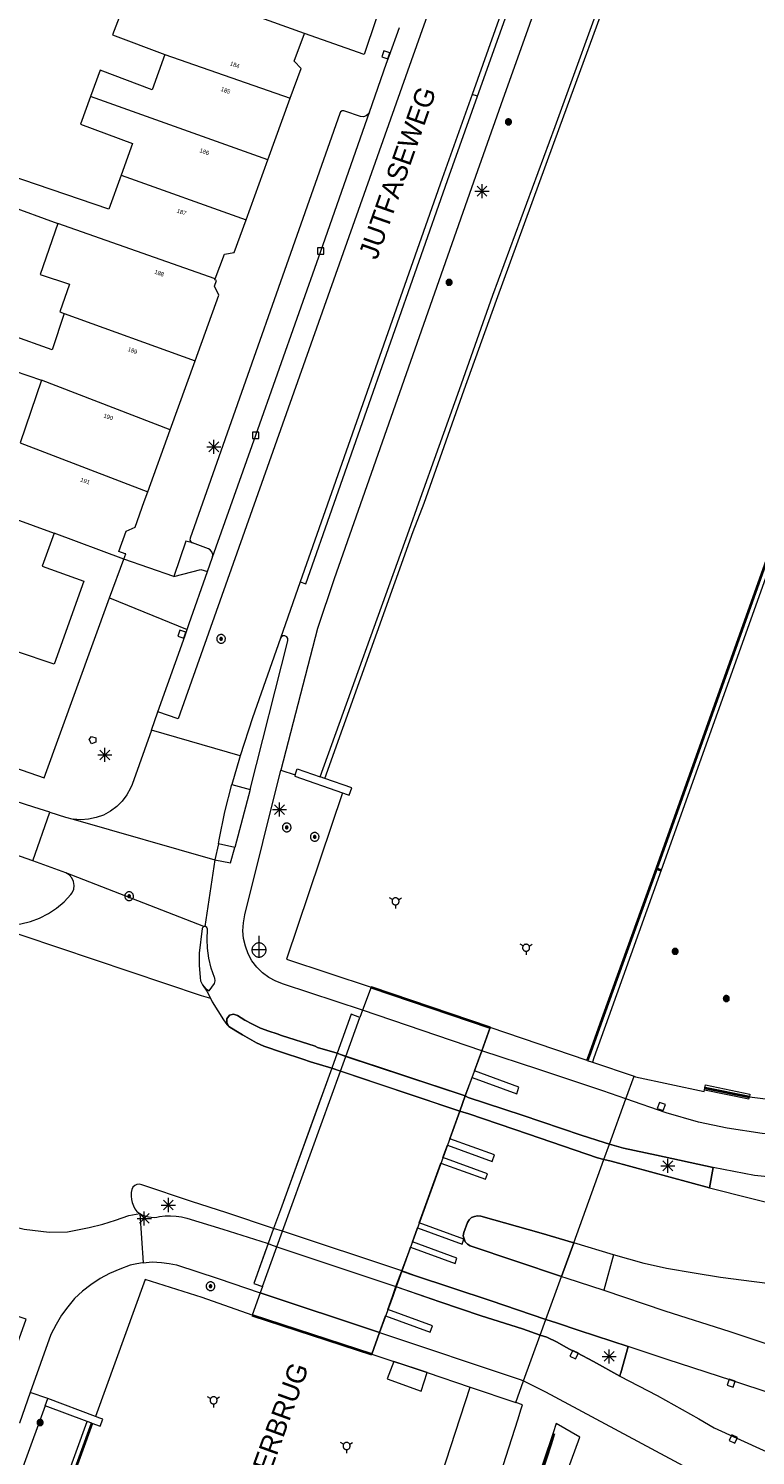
# Model space of a CAD drawing. Header units: metres. Extents: x 135779 to 137489, y 452643 to 455118.
# Tile 99 of 256: x 136350 to 136401, y 453193 to 453294. Entities that reach past the tile are written whole.
import ezdxf
from ezdxf.enums import TextEntityAlignment as Align

# ---------------------------------------------------------------- set-up
doc = ezdxf.new("R2010")
doc.units = ezdxf.units.M
doc.linetypes.add('DGN_Style_3', pattern=[78.572352, 56.123108, -22.449243])
doc.linetypes.add('DGN_Style_4', pattern=[89.853097, 44.898487, -22.449243, 0.056123, -22.449243])
for name, color, linetype, lineweight in [('KTop_BTD_Groenvoorziening', 62, 'Continuous', 13), ('KTop_NAR_Huisnummer (t)', 7, 'Continuous', 13), ('KTop_OBD_Brug_dek', 11, 'Continuous', 13), ('KTop_OBD_Brug_landhoofd', 11, 'Continuous', 13), ('KTop_ORL_Kunstwerk (t)', 7, 'Continuous', 13), ('KTop_ORL_Weg_Straatnaam (t)', 7, 'Continuous', 13), ('KTop_OTD_Gesloten verharding', 15, 'Continuous', 13), ('KTop_OTD_Open verharding', 15, 'Continuous', 13), ('KTop_OWG_Verkeerseiland_gesloten verharding', 2, 'Continuous', 13), ('KTop_OWG_Verkeerseiland_open verharding', 2, 'Continuous', 13), ('KTop_PAL_Lichtmast', 40, 'Continuous', 13), ('KTop_PAL_Portaal', 222, 'Continuous', 13), ('KTop_PND_Grondvlaksituatie van BAG-pand [tachy]', 1, 'Continuous', 13), ('KTop_PND_Pandscheiding', 40, 'Continuous', 13), ('KTop_PUT_Brandkraan of -put', 1, 'Continuous', 13), ('KTop_PUT_Inspectie- of rioolput', 15, 'Continuous', 13), ('KTop_PUT_Kolk', 15, 'Continuous', 13), ('KTop_SHD_Damwand (l)', 1, 'Continuous', 40), ('KTop_SHD_Hek (l)', 15, 'DGN_Style_4', 40), ('KTop_SHD_Kademuur', 16, 'Continuous', 13), ('KTop_SHD_Muur', 15, 'Continuous', 13), ('KTop_VGO_Boom', 92, 'Continuous', 13), ('KTop_VGO_Haag (l)', 92, 'DGN_Style_3', 40), ('KTop_WGD_Fietspad', 40, 'Continuous', 13), ('KTop_WGD_Parkeervlak', 251, 'Continuous', 13), ('KTop_WGD_Rijbaan_Lokale weg', 251, 'Continuous', 13), ('KTop_WGD_Rijbaan_Lokale weg_fietsstrook', 40, 'Continuous', 13), ('KTop_WGD_Rijbaan_Lokale weg_toerit', 251, 'Continuous', 13), ('KTop_WGD_Rijbaan_Lokale weg_verkeersdrempel', 40, 'Continuous', 13), ('KTop_WGD_Voetpad', 251, 'Continuous', 13), ('KTop_WTD_Waterloop', 150, 'Continuous', 13), ('KTop_WTI_Meerpaal', 150, 'Continuous', 13)]:
    doc.layers.add(name, color=color, linetype=linetype, lineweight=lineweight)
doc.styles.add('Style-ROVU', font='ROVU.shx')
doc.styles.add('Style-ROVUCURSIEF', font='ROVUCURSIEF.shx')

# ---------------------------------------------------------------- blocks, each defined once
blk = doc.blocks.new('PAL_Lichtmast')
at = {"layer": 'KTop_PAL_Lichtmast'}
for p, q in [((-0.35, -0.35), (0.35, 0.35)), ((0.35, -0.35), (-0.35, 0.35)), ((0, -0.5), (0, 0.5)), ((-0.5, 0), (0.5, 0))]:
    blk.add_line(p, q, dxfattribs=at)
blk = doc.blocks.new('PAL_Portaal')
at = {"layer": 'KTop_PAL_Portaal'}
for p, q in [((0, -0.5), (0, 1)), ((0.5, 0), (-0.5, 0))]:
    blk.add_line(p, q, dxfattribs=at)
at = {"layer": 'KTop_PAL_Portaal', "flags": 128}
blk.add_lwpolyline([(0, 0.5), (-0.05, 0.5), (-0.1, 0.49), (-0.15, 0.48), (-0.2, 0.46), (-0.25, 0.43), (-0.29, 0.4), (-0.33, 0.37), (-0.37, 0.33), (-0.4, 0.29), (-0.43, 0.25), (-0.46, 0.2), (-0.48, 0.15), (-0.49, 0.1), (-0.5, 0.05), (-0.5, 0), (-0.5, -0.05), (-0.49, -0.1), (-0.48, -0.15), (-0.46, -0.2), (-0.43, -0.25), (-0.4, -0.29), (-0.37, -0.33), (-0.33, -0.37), (-0.29, -0.4), (-0.25, -0.43), (-0.2, -0.46), (-0.15, -0.48), (-0.1, -0.49), (-0.05, -0.5), (0, -0.5), (0.05, -0.5), (0.1, -0.49), (0.15, -0.48), (0.2, -0.46), (0.25, -0.43), (0.29, -0.4), (0.33, -0.37), (0.37, -0.33), (0.4, -0.29), (0.43, -0.25), (0.46, -0.2), (0.48, -0.15), (0.49, -0.1), (0.5, -0.05), (0.5, 0), (0.5, 0.05), (0.49, 0.1), (0.48, 0.15), (0.46, 0.2), (0.43, 0.25), (0.4, 0.29), (0.37, 0.33), (0.33, 0.37), (0.29, 0.4), (0.25, 0.43), (0.2, 0.46), (0.15, 0.48), (0.1, 0.49), (0.05, 0.5), (0, 0.5)], dxfattribs=at)
blk = doc.blocks.new('PUT_Brandkraan_of_-put')
at = {"layer": 'KTop_PUT_Brandkraan of -put'}
for p, q in [((-0.25, 0.03), (0, 0.25)), ((-0.16, -0.25), (-0.25, 0.03)), ((0, 0.25), (0.25, 0.03)), ((0.25, 0.03), (0.16, -0.25)), ((0.16, -0.25), (-0.16, -0.25))]:
    blk.add_line(p, q, dxfattribs=at)
blk = doc.blocks.new('PUT_Inspectie-_of_rioolput')
at = {"layer": 'KTop_PUT_Inspectie- of rioolput', "flags": 128}
for points in [[(0.31, 0), (0.31, 0.03), (0.3, 0.06), (0.29, 0.1), (0.28, 0.13), (0.27, 0.15), (0.25, 0.18), (0.23, 0.21), (0.21, 0.23), (0.18, 0.25), (0.15, 0.27), (0.13, 0.28), (0.1, 0.29), (0.06, 0.3), (0.03, 0.31), (0, 0.31), (-0.03, 0.31), (-0.06, 0.3), (-0.1, 0.29), (-0.13, 0.28), (-0.16, 0.27), (-0.18, 0.25), (-0.21, 0.23), (-0.23, 0.21), (-0.25, 0.18), (-0.27, 0.15), (-0.28, 0.13), (-0.29, 0.1), (-0.3, 0.06), (-0.31, 0.03), (-0.31, 0), (-0.31, -0.03), (-0.3, -0.06), (-0.29, -0.1), (-0.28, -0.13), (-0.27, -0.16), (-0.25, -0.18), (-0.23, -0.21), (-0.21, -0.23), (-0.18, -0.25), (-0.15, -0.27), (-0.13, -0.28), (-0.1, -0.29), (-0.06, -0.3), (-0.03, -0.31), (0, -0.31), (0.03, -0.31), (0.06, -0.3), (0.1, -0.29), (0.13, -0.28), (0.15, -0.27), (0.18, -0.25), (0.21, -0.23), (0.23, -0.21), (0.25, -0.18), (0.27, -0.15), (0.28, -0.13), (0.29, -0.1), (0.3, -0.06), (0.31, -0.03), (0.31, 0)], [(0.1, 0), (0.09, 0.01), (0.09, 0.02), (0.09, 0.03), (0.09, 0.04), (0.08, 0.05), (0.08, 0.06), (0.07, 0.06), (0.06, 0.07), (0.06, 0.08), (0.05, 0.08), (0.04, 0.09), (0.03, 0.09), (0.02, 0.09), (0.01, 0.09), (0, 0.09), (-0.01, 0.09), (-0.02, 0.09), (-0.03, 0.09), (-0.04, 0.09), (-0.05, 0.08), (-0.06, 0.08), (-0.06, 0.07), (-0.07, 0.06), (-0.08, 0.06), (-0.08, 0.05), (-0.09, 0.04), (-0.09, 0.03), (-0.09, 0.02), (-0.09, 0.01), (-0.09, 0), (-0.09, -0.01), (-0.09, -0.02), (-0.09, -0.03), (-0.09, -0.04), (-0.08, -0.05), (-0.08, -0.06), (-0.07, -0.06), (-0.06, -0.07), (-0.06, -0.08), (-0.05, -0.08), (-0.04, -0.09), (-0.03, -0.09), (-0.02, -0.09), (-0.01, -0.09), (0, -0.09), (0.01, -0.09), (0.02, -0.09), (0.03, -0.09), (0.04, -0.09), (0.05, -0.08), (0.06, -0.08), (0.06, -0.07), (0.07, -0.06), (0.08, -0.06), (0.08, -0.05), (0.09, -0.04), (0.09, -0.03), (0.09, -0.02), (0.09, -0.01), (0.1, 0)], [(0.04, 0), (0.03, 0), (0.03, 0.01), (0.03, 0.01), (0.03, 0.01), (0.03, 0.02), (0.03, 0.02), (0.03, 0.02), (0.02, 0.03), (0.02, 0.03), (0.02, 0.03), (0.01, 0.03), (0.01, 0.03), (0.01, 0.03), (0, 0.03), (0, 0.03), (0, 0.03), (-0.01, 0.03), (-0.01, 0.03), (-0.01, 0.03), (-0.02, 0.03), (-0.02, 0.03), (-0.02, 0.03), (-0.03, 0.02), (-0.03, 0.02), (-0.03, 0.02), (-0.03, 0.01), (-0.03, 0.01), (-0.03, 0.01), (-0.03, 0), (-0.03, 0), (-0.03, 0), (-0.03, -0.01), (-0.03, -0.01), (-0.03, -0.01), (-0.03, -0.02), (-0.03, -0.02), (-0.03, -0.02), (-0.02, -0.03), (-0.02, -0.03), (-0.02, -0.03), (-0.01, -0.03), (-0.01, -0.03), (-0.01, -0.03), (0, -0.03), (0, -0.03), (0, -0.03), (0.01, -0.03), (0.01, -0.03), (0.01, -0.03), (0.02, -0.03), (0.02, -0.03), (0.02, -0.03), (0.03, -0.02), (0.03, -0.02), (0.03, -0.02), (0.03, -0.01), (0.03, -0.01), (0.03, -0.01), (0.03, 0), (0.04, 0)], [(0.01, 0.02), (0.01, 0.02), (0.01, 0.02), (0, 0.02), (0, 0.02), (0, 0.02), (0, 0.02), (-0.01, 0.02), (-0.01, 0.02), (-0.01, 0.02), (-0.01, 0.02), (-0.01, 0.02), (-0.02, 0.02), (-0.02, 0.01), (-0.02, 0.01), (-0.02, 0.01), (-0.02, 0.01), (-0.02, 0.01), (-0.02, 0), (-0.02, 0), (-0.02, 0), (-0.02, 0), (-0.02, -0.01), (-0.02, -0.01), (-0.02, -0.01), (-0.02, -0.01), (-0.02, -0.01), (-0.02, -0.02), (-0.01, -0.02), (-0.01, -0.02), (-0.01, -0.02), (-0.01, -0.02), (-0.01, -0.02), (0, -0.02), (0, -0.02), (0, -0.02), (0, -0.02), (0.01, -0.02), (0.01, -0.02), (0.01, -0.02), (0.01, -0.02), (0.01, -0.02), (0.02, -0.02), (0.02, -0.01), (0.02, -0.01), (0.02, -0.01), (0.02, -0.01), (0.02, -0.01), (0.02, 0), (0.02, 0), (0.02, 0), (0.02, 0), (0.02, 0.01), (0.02, 0.01), (0.02, 0.01), (0.02, 0.01), (0.02, 0.01), (0.02, 0.02), (0.01, 0.02), (0.01, 0.02), (0.01, 0.02)]]:
    blk.add_lwpolyline(points, dxfattribs=at)
blk = doc.blocks.new('PUT_Kolk')
at = {"layer": 'KTop_PUT_Kolk', "flags": 128}
blk.add_lwpolyline([(0.22, -0.23), (0.22, 0.22), (-0.23, 0.22), (-0.23, -0.23), (0.22, -0.23)], dxfattribs=at)
blk = doc.blocks.new('WTI_Meerpaal')
at = {"layer": 'KTop_WTI_Meerpaal'}
for p, q in [((-0.22, 0.13), (-0.43, 0.25)), ((0.22, 0.12), (0.43, 0.25)), ((0, -0.25), (0, -0.5))]:
    blk.add_line(p, q, dxfattribs=at)
at = {"layer": 'KTop_WTI_Meerpaal', "flags": 128}
blk.add_lwpolyline([(0.25, 0), (0.25, 0.03), (0.24, 0.05), (0.24, 0.08), (0.23, 0.1), (0.22, 0.12), (0.2, 0.15), (0.19, 0.17), (0.17, 0.19), (0.15, 0.2), (0.12, 0.22), (0.1, 0.23), (0.08, 0.24), (0.05, 0.24), (0.03, 0.25), (0, 0.25), (-0.03, 0.25), (-0.05, 0.24), (-0.08, 0.24), (-0.1, 0.23), (-0.13, 0.22), (-0.15, 0.2), (-0.17, 0.19), (-0.19, 0.17), (-0.2, 0.15), (-0.22, 0.12), (-0.23, 0.1), (-0.24, 0.08), (-0.25, 0.05), (-0.25, 0.03), (-0.25, 0), (-0.25, -0.03), (-0.25, -0.05), (-0.24, -0.08), (-0.23, -0.1), (-0.22, -0.13), (-0.2, -0.15), (-0.19, -0.17), (-0.17, -0.19), (-0.15, -0.2), (-0.13, -0.22), (-0.1, -0.23), (-0.08, -0.24), (-0.05, -0.25), (-0.03, -0.25), (0, -0.25), (0.03, -0.25), (0.05, -0.25), (0.08, -0.24), (0.1, -0.23), (0.12, -0.22), (0.15, -0.2), (0.17, -0.19), (0.19, -0.17), (0.2, -0.15), (0.22, -0.13), (0.23, -0.1), (0.24, -0.08), (0.24, -0.05), (0.25, -0.03), (0.25, 0)], dxfattribs=at)
blk = doc.blocks.new('VGO_Boom')
at = {"layer": 'KTop_VGO_Boom', "flags": 128}
for points in [[(0.21, 0), (0.21, 0.02), (0.21, 0.04), (0.2, 0.07), (0.2, 0.09), (0.19, 0.11), (0.17, 0.13), (0.16, 0.14), (0.14, 0.16), (0.13, 0.17), (0.11, 0.19), (0.09, 0.2), (0.07, 0.2), (0.04, 0.21), (0.02, 0.21), (0, 0.21), (-0.02, 0.21), (-0.05, 0.21), (-0.07, 0.2), (-0.09, 0.2), (-0.11, 0.19), (-0.13, 0.17), (-0.14, 0.16), (-0.16, 0.14), (-0.17, 0.13), (-0.19, 0.11), (-0.2, 0.09), (-0.2, 0.07), (-0.21, 0.04), (-0.21, 0.02), (-0.22, 0), (-0.21, -0.02), (-0.21, -0.05), (-0.2, -0.07), (-0.2, -0.09), (-0.19, -0.11), (-0.17, -0.13), (-0.16, -0.14), (-0.14, -0.16), (-0.13, -0.17), (-0.11, -0.19), (-0.09, -0.2), (-0.07, -0.2), (-0.05, -0.21), (-0.02, -0.21), (0, -0.22), (0.02, -0.21), (0.04, -0.21), (0.07, -0.2), (0.09, -0.2), (0.11, -0.19), (0.13, -0.17), (0.14, -0.16), (0.16, -0.14), (0.17, -0.13), (0.19, -0.11), (0.2, -0.09), (0.2, -0.07), (0.21, -0.05), (0.21, -0.02), (0.21, 0)], [(0.15, 0), (0.15, 0.02), (0.15, 0.03), (0.15, 0.05), (0.14, 0.06), (0.13, 0.08), (0.13, 0.09), (0.12, 0.1), (0.1, 0.12), (0.09, 0.13), (0.08, 0.13), (0.06, 0.14), (0.05, 0.15), (0.03, 0.15), (0.02, 0.15), (0, 0.15), (-0.02, 0.15), (-0.03, 0.15), (-0.05, 0.15), (-0.06, 0.14), (-0.08, 0.13), (-0.09, 0.13), (-0.1, 0.12), (-0.12, 0.1), (-0.13, 0.09), (-0.13, 0.08), (-0.14, 0.06), (-0.15, 0.05), (-0.15, 0.03), (-0.15, 0.02), (-0.16, 0), (-0.15, -0.02), (-0.15, -0.03), (-0.15, -0.05), (-0.14, -0.06), (-0.13, -0.08), (-0.13, -0.09), (-0.12, -0.1), (-0.1, -0.12), (-0.09, -0.13), (-0.08, -0.13), (-0.06, -0.14), (-0.05, -0.15), (-0.03, -0.15), (-0.02, -0.15), (0, -0.16), (0.02, -0.15), (0.03, -0.15), (0.05, -0.15), (0.06, -0.14), (0.08, -0.13), (0.09, -0.13), (0.1, -0.12), (0.12, -0.1), (0.13, -0.09), (0.13, -0.08), (0.14, -0.06), (0.15, -0.05), (0.15, -0.03), (0.15, -0.02), (0.15, 0)], [(0.1, 0), (0.09, 0.01), (0.09, 0.02), (0.09, 0.03), (0.09, 0.04), (0.08, 0.05), (0.08, 0.06), (0.07, 0.06), (0.06, 0.07), (0.06, 0.08), (0.05, 0.08), (0.04, 0.09), (0.03, 0.09), (0.02, 0.09), (0.01, 0.09), (0, 0.09), (-0.01, 0.09), (-0.02, 0.09), (-0.03, 0.09), (-0.04, 0.09), (-0.05, 0.08), (-0.06, 0.08), (-0.06, 0.07), (-0.07, 0.06), (-0.08, 0.06), (-0.08, 0.05), (-0.09, 0.04), (-0.09, 0.03), (-0.09, 0.02), (-0.09, 0.01), (-0.1, 0), (-0.09, -0.01), (-0.09, -0.02), (-0.09, -0.03), (-0.09, -0.04), (-0.08, -0.05), (-0.08, -0.06), (-0.07, -0.06), (-0.06, -0.07), (-0.06, -0.08), (-0.05, -0.08), (-0.04, -0.09), (-0.03, -0.09), (-0.02, -0.09), (-0.01, -0.09), (0, -0.1), (0.01, -0.09), (0.02, -0.09), (0.03, -0.09), (0.04, -0.09), (0.05, -0.08), (0.06, -0.08), (0.06, -0.07), (0.07, -0.06), (0.08, -0.06), (0.08, -0.05), (0.09, -0.04), (0.09, -0.03), (0.09, -0.02), (0.09, -0.01), (0.1, 0)], [(0.04, 0), (0.03, 0), (0.03, 0.01), (0.03, 0.01), (0.03, 0.01), (0.03, 0.02), (0.03, 0.02), (0.03, 0.02), (0.02, 0.03), (0.02, 0.03), (0.02, 0.03), (0.01, 0.03), (0.01, 0.03), (0.01, 0.03), (0, 0.03), (0, 0.03), (0, 0.03), (-0.01, 0.03), (-0.01, 0.03), (-0.01, 0.03), (-0.02, 0.03), (-0.02, 0.03), (-0.02, 0.03), (-0.03, 0.02), (-0.03, 0.02), (-0.03, 0.02), (-0.03, 0.01), (-0.03, 0.01), (-0.03, 0.01), (-0.04, 0), (-0.04, 0), (-0.04, 0), (-0.03, -0.01), (-0.03, -0.01), (-0.03, -0.01), (-0.03, -0.02), (-0.03, -0.02), (-0.03, -0.02), (-0.02, -0.03), (-0.02, -0.03), (-0.02, -0.03), (-0.01, -0.03), (-0.01, -0.03), (-0.01, -0.03), (0, -0.04), (0, -0.04), (0, -0.04), (0.01, -0.03), (0.01, -0.03), (0.01, -0.03), (0.02, -0.03), (0.02, -0.03), (0.02, -0.03), (0.03, -0.02), (0.03, -0.02), (0.03, -0.02), (0.03, -0.01), (0.03, -0.01), (0.03, -0.01), (0.03, 0), (0.04, 0)]]:
    blk.add_lwpolyline(points, dxfattribs=at)

msp = doc.modelspace()

# ---------------------------------------------------------------- linework, layer by layer
at = {"layer": 'KTop_BTD_Groenvoorziening', "flags": 128}
for points in [[(136398.33, 453213.25), (136398.06, 453211.81)], [(136392.28, 453200.5), (136391.76, 453198.63), (136391.75, 453198.59), (136391.7, 453198.4)], [(136350.83, 453196.3), (136346.32, 453183.98), (136342.6, 453173.89), (136338.04, 453161.3), (136333.97, 453150.15), (136331.1, 453142.08), (136330.27, 453139.73), (136327.18, 453131.05), (136325.85, 453127.3), (136324.41, 453123.28), (136321.76, 453115.93), (136321.13, 453114.23), (136318.88, 453108.05), (136317.58, 453104.5), (136313.82, 453093.97), (136310.37, 453083.61), (136309.87, 453082.12), (136305.57, 453070.6), (136302.45, 453061.94), (136301.64, 453059.72), (136297.28, 453047.73), (136293.08, 453036.11), (136292.56, 453034.73)]]:
    msp.add_lwpolyline(points, dxfattribs=at)
at = {"layer": 'KTop_OBD_Brug_dek', "flags": 128}
for points in [[(136380.7, 453218.34), (136381.18, 453219.65), (136384.36, 453218.5), (136384.52, 453218.97), (136381.35, 453220.12), (136381.87, 453221.55), (136382.47, 453223.22), (136374, 453226.09), (136373.4, 453224.44), (136373.21, 453223.92), (136372.59, 453224.15), (136371.59, 453221.38)], [(136371.59, 453221.38), (136371.2, 453220.31)], [(136371.2, 453220.31), (136367.55, 453210.24), (136367.07, 453208.92), (136366.68, 453207.83), (136366.43, 453207.14), (136365.66, 453205), (136366.28, 453204.79), (136366.11, 453204.33)], [(136380.31, 453217.27), (136380.7, 453218.34)], [(136376.18, 453205.89), (136376.7, 453207.29), (136376.8, 453207.58), (136379.97, 453206.43), (136380.11, 453206.8), (136376.94, 453207.95), (136377.3, 453208.95), (136380.47, 453207.79), (136380.6, 453208.16), (136377.43, 453209.32), (136378.97, 453213.57), (136382.15, 453212.41), (136382.29, 453212.8), (136379.11, 453213.95), (136379.43, 453214.84), (136382.61, 453213.68), (136382.77, 453214.14), (136379.6, 453215.29), (136380.31, 453217.27)], [(136375.77, 453204.77), (136376.18, 453205.89)], [(136374.59, 453201.5), (136375.02, 453202.7), (136375.03, 453202.69), (136378.2, 453201.54), (136378.36, 453201.99), (136375.19, 453203.14), (136375.19, 453203.15), (136375.55, 453204.13), (136375.77, 453204.77)], [(136375.63, 453199.44), (136375.15, 453198.2), (136377.56, 453197.33), (136377.98, 453198.65), (136375.63, 453199.44)]]:
    msp.add_lwpolyline(points, dxfattribs=at)
at = {"layer": 'KTop_OBD_Brug_landhoofd', "flags": 128}
for points in [[(136373.21, 453223.92), (136372.59, 453224.15), (136371.59, 453221.38)], [(136371.59, 453221.38), (136371.2, 453220.31)], [(136367.55, 453210.24), (136367.07, 453208.92)], [(136367.07, 453208.92), (136366.68, 453207.83)], [(136366.68, 453207.83), (136365.66, 453205), (136366.28, 453204.79)]]:
    msp.add_lwpolyline(points, dxfattribs=at)
at = {"layer": 'KTop_OTD_Gesloten verharding', "flags": 128}
for points in [[(136387.54, 453205.49), (136388.41, 453207.89), (136386.1, 453208.58), (136381.8, 453209.79), (136381.57, 453209.81), (136381.35, 453209.77), (136381.15, 453209.68), (136380.97, 453209.53), (136380.85, 453209.34), (136380.59, 453208.62), (136380.56, 453208.39), (136380.61, 453208.17), (136380.69, 453207.96), (136380.85, 453207.79), (136381.05, 453207.68), (136387.54, 453205.49)], [(136391.25, 453207.04), (136390.55, 453204.52)]]:
    msp.add_lwpolyline(points, dxfattribs=at)
at = {"layer": 'KTop_OTD_Open verharding', "flags": 128}
msp.add_lwpolyline([(136381.57, 453289.48), (136381.18, 453289.62)], dxfattribs=at)
at = {"layer": 'KTop_OWG_Verkeerseiland_gesloten verharding', "flags": 128}
for points in [[(136371.59, 453221.38), (136370.2, 453221.8), (136370.02, 453221.88), (136367.64, 453222.64), (136367.31, 453222.76), (136366.72, 453222.95), (136366.14, 453223.17), (136365.57, 453223.44), (136365.03, 453223.73), (136364.5, 453224.07), (136364.22, 453224.16), (136363.94, 453224.08), (136363.75, 453223.84), (136363.73, 453223.55), (136363.89, 453223.29), (136364.37, 453222.98), (136364.85, 453222.68), (136365.35, 453222.4), (136365.85, 453222.13), (136366.36, 453221.88), (136367.7, 453221.44), (136369.14, 453220.97), (136369.7, 453220.77), (136371.2, 453220.31)], [(136380.7, 453218.34), (136371.83, 453221.28), (136371.59, 453221.38)], [(136371.2, 453220.31), (136380.31, 453217.27)], [(136380.31, 453217.27), (136380.96, 453217.07), (136385.2, 453215.62), (136390.1, 453213.93), (136390.56, 453213.81), (136391.08, 453213.69), (136398.06, 453211.81), (136398.33, 453213.25), (136394.31, 453214.12), (136391.96, 453214.62), (136390.96, 453214.91), (136390.57, 453215.02), (136388.94, 453215.54), (136384.74, 453216.97), (136380.9, 453218.23), (136380.7, 453218.34)], [(136376.18, 453205.89), (136375.9, 453205.13), (136375.77, 453204.77)], [(136375.77, 453204.77), (136378.89, 453203.69), (136381.83, 453202.7), (136384.77, 453201.76), (136386.03, 453201.33), (136386.49, 453201.17), (136387.23, 453200.83), (136387.86, 453200.47), (136388.17, 453200.31), (136388.66, 453200.05), (136389.82, 453199.44), (136391.7, 453198.4), (136391.75, 453198.59), (136391.76, 453198.63), (136392.28, 453200.5), (136388.81, 453201.65), (136387.2, 453202.19), (136386.44, 453202.44), (136382.47, 453203.78), (136377.08, 453205.57), (136376.18, 453205.89)]]:
    msp.add_lwpolyline(points, dxfattribs=at)
at = {"layer": 'KTop_OWG_Verkeerseiland_open verharding', "flags": 128}
msp.add_lwpolyline([(136375.77, 453204.77), (136376.18, 453205.89)], dxfattribs=at)
at = {"layer": 'KTop_PND_Grondvlaksituatie van BAG-pand [tachy]', "flags": 128}
for points in [[(136369.26, 453293.95), (136357.28, 453298.27), (136355.61, 453293.85), (136359.32, 453292.46)], [(136368.25, 453289.35), (136369.02, 453291.45), (136368.54, 453291.98), (136369.26, 453293.95)], [(136359.32, 453292.46), (136358.42, 453289.95), (136354.73, 453291.34), (136354.04, 453289.46)], [(136354.04, 453289.46), (136353.32, 453287.49), (136357.03, 453286.13), (136356.22, 453283.87)], [(136366.66, 453284.97), (136368.25, 453289.35)], [(136356.22, 453283.87), (136355.34, 453281.45), (136345.11, 453284.93), (136344.43, 453283.09), (136351.73, 453280.44)], [(136365.11, 453280.7), (136366.66, 453284.97)], [(136362.91, 453276.49), (136363.58, 453278.25), (136364.26, 453278.37), (136365.11, 453280.7)], [(136351.73, 453280.44), (136350.46, 453276.81), (136352.54, 453276.1), (136351.86, 453274.14), (136352.18, 453274.02)], [(136361.48, 453270.66), (136363.18, 453275.34), (136362.86, 453275.97), (136363.01, 453276.38), (136362.89, 453276.43), (136362.91, 453276.49)], [(136352.18, 453274.02), (136351.31, 453271.45), (136348.4, 453272.49), (136347.64, 453270.27), (136350.55, 453269.28)], [(136359.71, 453265.75), (136361.48, 453270.66)], [(136350.55, 453269.28), (136349.04, 453264.82)], [(136358.12, 453261.34), (136359.71, 453265.75)], [(136356.41, 453256.55), (136356.55, 453256.91), (136356.51, 453256.92), (136356.05, 453257.09), (136356.57, 453258.54), (136357.23, 453258.82), (136357.87, 453260.65), (136358.12, 453261.34)], [(136347.1, 453260), (136348.48, 453259.48), (136351.46, 453258.4)], [(136351.46, 453258.4), (136350.61, 453256.05), (136353.58, 453254.97), (136351.45, 453249.08), (136348.78, 453249.97)], [(136355.4, 453253.78), (136356.41, 453256.55)], [(136346.51, 453242.44), (136350.75, 453240.99), (136355.4, 453253.78)], [(136389.38, 453220.87), (136382.47, 453223.22)], [(136381.87, 453221.55), (136380.7, 453218.34)], [(136389.38, 453220.87), (136389.74, 453220.74)], [(136389.74, 453220.74), (136392.71, 453219.74)], [(136392.12, 453218.13), (136392.71, 453219.74)], [(136380.7, 453218.34), (136380.32, 453217.27)], [(136390.96, 453214.91), (136392.12, 453218.13)], [(136380.32, 453217.27), (136376.19, 453205.88)], [(136390.56, 453213.81), (136390.96, 453214.91)], [(136388.41, 453207.89), (136390.56, 453213.81)], [(136388.41, 453207.89), (136387.54, 453205.49)], [(136376.19, 453205.88), (136375.78, 453204.76)], [(136386.44, 453202.44), (136387.54, 453205.49)], [(136375.78, 453204.76), (136375.56, 453204.15)], [(136375.56, 453204.15), (136374.6, 453201.5)], [(136375.56, 453204.15), (136375.56, 453204.15)], [(136386.03, 453201.33), (136386.44, 453202.44)], [(136374.6, 453201.5), (136374.6, 453201.5), (136374.05, 453199.97)], [(136384.85, 453198.06), (136386.03, 453201.33)], [(136374.05, 453199.97), (136377.98, 453198.65), (136381.05, 453197.62)], [(136381.05, 453197.62), (136384.29, 453196.53)], [(136384.29, 453196.53), (136384.85, 453198.06)]]:
    msp.add_lwpolyline(points, dxfattribs=at)
at = {"layer": 'KTop_PND_Pandscheiding', "flags": 128}
for points in [[(136359.32, 453292.46), (136368.25, 453289.35)], [(136366.66, 453284.97), (136354.04, 453289.46)], [(136356.22, 453283.87), (136365.11, 453280.7)], [(136362.91, 453276.49), (136351.73, 453280.44)], [(136352.18, 453274.02), (136361.48, 453270.66)], [(136359.71, 453265.75), (136350.55, 453269.28)], [(136349.04, 453264.82), (136358.12, 453261.34)], [(136356.41, 453256.55), (136351.46, 453258.4)]]:
    msp.add_lwpolyline(points, dxfattribs=at)
at = {"layer": 'KTop_SHD_Damwand (l)', "flags": 128}
for points in [[(136442.82, 453369.2), (136440.2, 453361.94), (136426.05, 453323.09), (136414.53, 453290.95), (136402.5, 453257.51), (136394.3, 453234.53)], [(136394.3, 453234.53), (136390.53, 453224.08)], [(136390.53, 453224.08), (136389.48, 453221.17)], [(136389.48, 453221.17), (136389.38, 453220.87)], [(136354.14, 453195.06), (136347.05, 453175.55), (136341.87, 453161.52), (136319.33, 453097.7), (136312.38, 453078.42), (136291.16, 453019.91), (136284.17, 453000)]]:
    msp.add_lwpolyline(points, dxfattribs=at)
at = {"layer": 'KTop_SHD_Hek (l)', "flags": 128}
for points in [[(136374, 453226.09), (136382.47, 453223.22)], [(136397.74, 453218.91), (136400.91, 453218.27)], [(136365.55, 453202.74), (136374.05, 453199.97)], [(136387.01, 453194.33), (136386.78, 453193.62), (136384.4, 453186.35), (136384.17, 453185.63)]]:
    msp.add_lwpolyline(points, dxfattribs=at)
at = {"layer": 'KTop_SHD_Kademuur', "flags": 128}
for points in [[(136442.82, 453369.2), (136440.2, 453361.94), (136426.05, 453323.09), (136414.53, 453290.95), (136402.5, 453257.51), (136394.3, 453234.53), (136390.53, 453224.08), (136389.48, 453221.17), (136389.38, 453220.87)], [(136376.72, 453258.6), (136377.39, 453260.54)], [(136376.99, 453258.51), (136377.77, 453260.52)], [(136370.37, 453241.05), (136376.72, 453258.6)], [(136370.7, 453240.93), (136376.99, 453258.51)], [(136402.91, 453257.62), (136402.64, 453256.85), (136394.63, 453234.42), (136390.89, 453223.96), (136389.85, 453221.05), (136389.74, 453220.74)], [(136350.83, 453196.3), (136351.01, 453196.8)], [(136353.81, 453195.18), (136350.83, 453196.3)], [(136354.4, 453195.54), (136351.01, 453196.8)], [(136295.82, 453033.51), (136312.15, 453078.51), (136319, 453097.82), (136322.27, 453107.07), (136339.02, 453154.51), (136341.54, 453161.64), (136346.72, 453175.67), (136353.81, 453195.18)], [(136354.14, 453195.06), (136353.81, 453195.18)], [(136354.14, 453195.06), (136354.74, 453194.84), (136354.93, 453195.34), (136354.71, 453195.42), (136354.4, 453195.54)], [(136266.75, 452951.22), (136271.48, 452964.6), (136278.85, 452985.09), (136284.17, 453000), (136291.16, 453019.91), (136305.48, 453059.4), (136312.38, 453078.42), (136319.33, 453097.7), (136341.87, 453161.52), (136347.05, 453175.55), (136354.14, 453195.06)]]:
    msp.add_lwpolyline(points, dxfattribs=at)
at = {"layer": 'KTop_SHD_Kademuur'}
for points in [[(136377.39, 453260.54, 1), (136380.28, 453268.62, 1.01), (136382.67, 453275.33, 1), (136387.1, 453287.34, 1), (136391.01, 453298.13, 0.97), (136396.48, 453313.34, 0.99), (136404.33, 453335.11, 1), (136409.45, 453349.37, 1), (136413.95, 453362.02, 0.99), (136417.59, 453372.08, 1.02), (136420.63, 453380.58, 1.01), (136423.13, 453387.72, 1.06), (136428.24, 453402, 1.18), (136431.12, 453410.04, 1.17), (136435.62, 453422.65, 1.19), (136442.54, 453441.96, 1.18), (136450.01, 453462.73, 1.19), (136456.39, 453480.4, 1.18), (136464.49, 453499.59, 1.17), (136465.79, 453502.65, 1.17), (136477, 453533.41, 1.1)], [(136377.77, 453260.52, 0.95), (136380.62, 453268.59, 1.01), (136382.93, 453274.97, 1.01), (136387.45, 453287.38, 0.97), (136391.51, 453298.46, 0.97), (136396.73, 453313.13, 0.99), (136404.82, 453335.69, 1.01), (136410.27, 453350.92, 1.02), (136412.44, 453356.96, 1.01), (136417.84, 453371.98, 1.02), (136421.4, 453381.89, 1.07), (136422.9, 453386.03, 1.05), (136428.65, 453402.14, 1.16), (136431.46, 453409.94, 1.17), (136436.51, 453424.12, 1.2), (136442.88, 453441.9, 1.19), (136450.33, 453462.59, 1.17), (136456.71, 453480.28, 1.18), (136466.15, 453502.52, 1.15), (136477.11, 453532.87, 1.12)]]:
    msp.add_polyline3d(points, dxfattribs=at)
at = {"layer": 'KTop_SHD_Muur', "flags": 128}
for points in [[(136368.6, 453241.19), (136368.57, 453241.1), (136371.96, 453239.92)], [(136368.6, 453241.19), (136368.75, 453241.62), (136370.37, 453241.05)], [(136370.7, 453240.93), (136370.37, 453241.05)], [(136371.96, 453239.92), (136372.31, 453239.8), (136372.44, 453239.75), (136372.62, 453240.27), (136370.7, 453240.93)], [(136397.72, 453218.78), (136397.74, 453218.91), (136397.79, 453219.13), (136400.95, 453218.48), (136400.91, 453218.27)], [(136397.72, 453218.78), (136400.88, 453218.14), (136400.91, 453218.27)]]:
    msp.add_lwpolyline(points, dxfattribs=at)
at = {"layer": 'KTop_VGO_Haag (l)', "flags": 128}
msp.add_lwpolyline([(136394.3, 453234.53), (136394.63, 453234.42)], dxfattribs=at)
at = {"layer": 'KTop_WGD_Fietspad', "flags": 128}
for points in [[(136510.34, 453641.5), (136500.2, 453613.48), (136500, 453612.92), (136484.25, 453569.46), (136476.4, 453547.89), (136475.91, 453546.54), (136464.72, 453515.72), (136457.34, 453495.22), (136455.74, 453490.84), (136441.31, 453451.26), (136425.27, 453406.79), (136422.83, 453400), (136414.59, 453377.02), (136413.44, 453373.82), (136399.07, 453333.54), (136389.22, 453305.71), (136383.24, 453288.87), (136381.14, 453282.96), (136371.37, 453255.14), (136370.19, 453251.61), (136367.58, 453241.52)], [(136381.57, 453289.48), (136387.51, 453306.17), (136397.25, 453333.69), (136411.1, 453372.66), (136410.74, 453372.81)], [(136368.96, 453254.93), (136369.35, 453254.79), (136379.44, 453283.5), (136381.57, 453289.48)], [(136365.39, 453240.14), (136368.07, 453250.74), (136368.07, 453250.89), (136368, 453251.02), (136367.87, 453251.09), (136367.72, 453251.08), (136367.6, 453251), (136367.55, 453250.92)], [(136373.4, 453224.44), (136367.76, 453226.3), (136367.23, 453226.5), (136366.73, 453226.77), (136366.28, 453227.11), (136365.87, 453227.51), (136365.53, 453227.96), (136365.26, 453228.46), (136365.06, 453228.99), (136364.93, 453229.54), (136364.88, 453230.1), (136364.92, 453230.67), (136365.03, 453231.23), (136367.58, 453241.52)], [(136365.39, 453240.14), (136364.3, 453236.02)], [(136362.89, 453235.15), (136364, 453234.92), (136364.3, 453236.02)], [(136362.89, 453235.15), (136362.17, 453230.4)], [(136362.02, 453226.25), (136362.23, 453226), (136362.49, 453225.82), (136362.86, 453226.34), (136362.92, 453226.53), (136362.89, 453226.73), (136362.87, 453226.77), (136362.62, 453227.44), (136362.46, 453228.14), (136362.37, 453228.85), (136362.35, 453229.47), (136362.37, 453230.22), (136362.32, 453230.34), (136362.22, 453230.4), (136362.17, 453230.4)], [(136363.89, 453223.29), (136363.73, 453223.55), (136363.75, 453223.84), (136363.94, 453224.08), (136364.22, 453224.16), (136364.5, 453224.07), (136365.03, 453223.73), (136365.57, 453223.44), (136366.14, 453223.17), (136366.72, 453222.95), (136367.31, 453222.76), (136367.64, 453222.64), (136370.02, 453221.88), (136370.2, 453221.8), (136371.59, 453221.38)], [(136381.87, 453221.55), (136373.4, 453224.44)], [(136371.59, 453221.38), (136371.83, 453221.28), (136372.21, 453221.16)], [(136372.21, 453221.16), (136380.7, 453218.34), (136380.7, 453218.34)], [(136392.12, 453218.13), (136390.48, 453218.7), (136385.93, 453220.22), (136381.87, 453221.55)], [(136380.7, 453218.34), (136380.9, 453218.23), (136384.74, 453216.97), (136388.94, 453215.54), (136390.57, 453215.02), (136390.96, 453214.91)], [(136511.61, 453191.68), (136504.51, 453193.23), (136489.5, 453196.63), (136475.39, 453199.93), (136461.34, 453203.1), (136448.59, 453206.03), (136445.93, 453206.68), (136442.5, 453207.42), (136437.72, 453208.51), (136432.8, 453209.63), (136427.88, 453210.75), (136424.39, 453211.6), (136418.65, 453212.85), (136415.33, 453213.62), (136412.27, 453214.25), (136408.45, 453214.88), (136406.19, 453215.18), (136403.94, 453215.43), (136401.81, 453215.66), (136399.33, 453216.04), (136397.29, 453216.47), (136394.99, 453217.15), (136392.12, 453218.13)], [(136390.96, 453214.91), (136391.96, 453214.62), (136394.31, 453214.12), (136398.33, 453213.25)], [(136450.72, 453202.45), (136448.29, 453202.95), (136447.9, 453203.04), (136443.23, 453204.12), (136433.73, 453206.26), (136427.74, 453207.64), (136419.19, 453209.5), (136413.49, 453210.83), (136411.66, 453211.21), (136410.1, 453211.45), (136407.15, 453211.99), (136403.67, 453212.44), (136401.27, 453212.67), (136398.33, 453213.25)], [(136357.54, 453209.98), (136357.8, 453206.46)], [(136357.54, 453209.98), (136357.74, 453209.86), (136357.97, 453209.79), (136358.16, 453209.73), (136358.36, 453209.71), (136358.57, 453209.7), (136358.77, 453209.72), (136358.96, 453209.77), (136359.35, 453209.8), (136359.74, 453209.8), (136360.13, 453209.78), (136360.51, 453209.73), (136360.89, 453209.65), (136363.45, 453208.86), (136366.6, 453207.87), (136366.68, 453207.83)], [(136366.68, 453207.83), (136366.84, 453207.76), (136367.3, 453207.61)], [(136367.3, 453207.61), (136375.77, 453204.77)], [(136357.8, 453206.46), (136358.43, 453206.53), (136359.1, 453206.48), (136359.65, 453206.42), (136360.17, 453206.32), (136363.12, 453205.34), (136366.11, 453204.33)], [(136366.11, 453204.33), (136374.59, 453201.5)], [(136375.56, 453204.15), (136375.77, 453204.77)], [(136375.77, 453204.77), (136375.76, 453204.76), (136375.56, 453204.15)], [(136375.78, 453204.76), (136375.77, 453204.77)], [(136386.03, 453201.33), (136384.77, 453201.76), (136381.83, 453202.7), (136378.89, 453203.69), (136375.78, 453204.76)], [(136375.56, 453204.15), (136375.55, 453204.13), (136375.56, 453204.15)], [(136374.59, 453201.5), (136374.6, 453201.5)], [(136374.6, 453201.5), (136384.68, 453198.14), (136384.85, 453198.06)], [(136391.7, 453198.4), (136389.82, 453199.44), (136388.66, 453200.05), (136388.17, 453200.31), (136387.86, 453200.47), (136387.23, 453200.83), (136386.49, 453201.17), (136386.03, 453201.33)], [(136391.7, 453198.4), (136394.34, 453197.02), (136397.32, 453195.37), (136398.41, 453194.73), (136401.9, 453193.14), (136403.73, 453192.33), (136406.1, 453191.51), (136408.6, 453190.52), (136411.68, 453189.45), (136414.45, 453188.52), (136418.71, 453187.22), (136421.86, 453186.18), (136425.56, 453185.16), (136431.86, 453183.33), (136435.9, 453182.23)], [(136384.85, 453198.06), (136386.41, 453197.29), (136396.53, 453191.85), (136400.7, 453189.92), (136402.61, 453189.14), (136406.37, 453187.65), (136410.08, 453186.35), (136422.55, 453182.49), (136437.84, 453178.09)]]:
    msp.add_lwpolyline(points, dxfattribs=at)
at = {"layer": 'KTop_WGD_Parkeervlak', "flags": 128}
for points in [[(136362.72, 453256.68), (136365.8, 453265.36), (136370.43, 453278.47), (136373.88, 453288.35)], [(136362.72, 453256.68), (136362.74, 453256.87), (136362.68, 453257.06), (136362.56, 453257.21), (136362.43, 453257.28), (136361.3, 453257.7)]]:
    msp.add_lwpolyline(points, dxfattribs=at)
at = {"layer": 'KTop_WGD_Rijbaan_Lokale weg', "flags": 128}
for points in [[(136415.92, 453402.11), (136415.17, 453400), (136407.87, 453379.45), (136406.73, 453376.26), (136405.35, 453372.36), (136392.07, 453335.07), (136382.49, 453307.92), (136376.6, 453291.28), (136360.29, 453245.18), (136358.84, 453245.68)], [(136410.74, 453372.81), (136396.86, 453333.83), (136387.12, 453306.31), (136381.18, 453289.62)], [(136381.18, 453289.62), (136379.05, 453283.63), (136368.96, 453254.93)], [(136351.15, 453238.53), (136350.02, 453238.89), (136347.96, 453239.55), (136341.31, 453241.75), (136305.87, 453253.64), (136304.41, 453254.13)], [(136368.96, 453254.93), (136368.96, 453254.93), (136367.55, 453250.92)], [(136367.55, 453250.92), (136365.57, 453245.25), (136364.68, 453242.54)], [(136358.37, 453244.37), (136358.84, 453245.68)], [(136364.68, 453242.54), (136358.37, 453244.37)], [(136349.94, 453235.08), (136351.15, 453238.53)], [(136349.94, 453235.08), (136347.72, 453235.85)], [(136346.67, 453230.61), (136361.91, 453225.5), (136362.57, 453225.31)], [(136362.57, 453225.31), (136362.7, 453225.05), (136363.51, 453223.77), (136363.73, 453223.43), (136363.89, 453223.29)], [(136371.2, 453220.31), (136369.7, 453220.77), (136369.14, 453220.97), (136367.7, 453221.44), (136366.36, 453221.88), (136365.85, 453222.13), (136365.35, 453222.4), (136364.85, 453222.68), (136364.37, 453222.98), (136363.89, 453223.29)], [(136371.2, 453220.31), (136367.55, 453210.24)], [(136371.2, 453220.31), (136369.72, 453216.22), (136367.55, 453210.24)], [(136371.82, 453220.1), (136371.2, 453220.31)], [(136380.32, 453217.27), (136380.31, 453217.27), (136371.82, 453220.1)], [(136390.56, 453213.81), (136390.1, 453213.93), (136385.2, 453215.62), (136380.96, 453217.07), (136380.32, 453217.27)], [(136398.06, 453211.81), (136391.08, 453213.69), (136390.56, 453213.81)], [(136367.07, 453208.92), (136363.74, 453210.02), (136361.22, 453210.84), (136357.69, 453212.01), (136357.52, 453212.06), (136357.35, 453212.04), (136357.19, 453211.97), (136357.06, 453211.85), (136356.99, 453211.69), (136356.94, 453211.46), (136356.93, 453211.22), (136356.95, 453210.98), (136357, 453210.75), (136357.09, 453210.53), (136357.2, 453210.32), (136357.35, 453210.13), (136357.54, 453209.98)], [(136398.06, 453211.81), (136403.9, 453210.33), (136409.73, 453208.9), (136417.07, 453207.06), (136422.57, 453205.84), (136427.84, 453204.48), (136432.55, 453203.35), (136437.82, 453202.03), (136445.21, 453200.18), (136447.09, 453199.71), (136449.83, 453199.03)], [(136349, 453195.06), (136347.05, 453195.75), (136349.46, 453202.46), (136340.78, 453205.36), (136342.73, 453210.88), (136347.08, 453209.42), (136349.32, 453208.87), (136351.11, 453208.64), (136352.4, 453208.66), (136353.95, 453208.97), (136354.91, 453209.21), (136355.81, 453209.5), (136356.78, 453209.83), (136357.54, 453209.98)], [(136387.54, 453205.49), (136381.05, 453207.68), (136380.85, 453207.79), (136380.69, 453207.96), (136380.61, 453208.17), (136380.56, 453208.39), (136380.59, 453208.62), (136380.85, 453209.34), (136380.97, 453209.53), (136381.15, 453209.68), (136381.35, 453209.77), (136381.57, 453209.81), (136381.8, 453209.79), (136386.1, 453208.58), (136388.41, 453207.89)], [(136367.7, 453208.71), (136367.07, 453208.92)], [(136376.18, 453205.89), (136367.7, 453208.71)], [(136391.25, 453207.04), (136388.41, 453207.89)], [(136449.06, 453195.85), (136448.82, 453195.91), (136446.31, 453196.54), (136442.64, 453197.46), (136435.4, 453199.23), (136430.06, 453200.54), (136423.59, 453202.13), (136422.49, 453202.34), (136419.45, 453202.94), (136415.98, 453203.53), (136412.91, 453203.96), (136409.91, 453204.31), (136405.85, 453204.63), (136403.86, 453204.77), (136401.25, 453205.11), (136398.86, 453205.43), (136396.98, 453205.73), (136395.02, 453206.06), (136393.43, 453206.43), (136391.25, 453207.04)], [(136376.18, 453205.89), (136376.19, 453205.88)], [(136376.19, 453205.88), (136377.08, 453205.57), (136382.47, 453203.78), (136386.44, 453202.44)], [(136387.54, 453205.49), (136387.85, 453205.39), (136390.55, 453204.52)], [(136390.55, 453204.52), (136394.9, 453203.06), (136399.52, 453201.59), (136405.9, 453199.44), (136414.63, 453196.57), (136422.19, 453194.06), (136426.55, 453192.66), (136429.7, 453191.71), (136432.84, 453190.82), (136438.03, 453189.53), (136444.24, 453188), (136445.04, 453187.8), (136446.6, 453187.4), (136447, 453187.31)], [(136386.44, 453202.44), (136387.2, 453202.19), (136388.81, 453201.65), (136392.28, 453200.5)], [(136436.91, 453186.42), (136433.42, 453187.31), (136430.46, 453188.09), (136426.69, 453189.16), (136424.21, 453189.96), (136417.51, 453192.19), (136413.38, 453193.53), (136410.33, 453194.54), (136405.62, 453196.12), (136399.65, 453198.1), (136395.07, 453199.59), (136392.28, 453200.5)]]:
    msp.add_lwpolyline(points, dxfattribs=at)
at = {"layer": 'KTop_WGD_Rijbaan_Lokale weg_fietsstrook', "flags": 128}
for points in [[(136362.36, 453255.67), (136362.72, 453256.68)], [(136360.91, 453251.54), (136361.05, 453251.97), (136362.36, 453255.67)], [(136349.76, 453197.23), (136349, 453195.06)]]:
    msp.add_lwpolyline(points, dxfattribs=at)
at = {"layer": 'KTop_WGD_Rijbaan_Lokale weg_toerit', "flags": 128}
msp.add_lwpolyline([(136359.98, 453255.31), (136361.89, 453255.8), (136362.36, 453255.67)], dxfattribs=at)
at = {"layer": 'KTop_WGD_Rijbaan_Lokale weg_verkeersdrempel', "flags": 128}
for points in [[(136358.37, 453244.37), (136357, 453240.51), (136356.89, 453240.25), (136356.63, 453239.76), (136356.3, 453239.32), (136355.91, 453238.93), (136355.46, 453238.6), (136354.97, 453238.33), (136354.45, 453238.15), (136353.91, 453238.03), (136353.36, 453238), (136352.81, 453238.04)], [(136364.68, 453242.54), (136364.63, 453242.39), (136364.09, 453240.5)], [(136363.14, 453236.28), (136363.19, 453236.57), (136363.6, 453238.55), (136364.09, 453240.5)], [(136352.81, 453238.04), (136362.89, 453235.15)], [(136363.14, 453236.28), (136362.89, 453235.15)], [(136352.29, 453234.21), (136349.94, 453235.08)], [(136346.67, 453230.61), (136347, 453230.55), (136347.7, 453230.48), (136348.4, 453230.49), (136349.09, 453230.59), (136349.77, 453230.76), (136350.42, 453231), (136351.05, 453231.32), (136351.63, 453231.71), (136352.16, 453232.16), (136352.64, 453232.67), (136352.73, 453232.8), (136352.85, 453233.05), (136352.88, 453233.33), (136352.84, 453233.61), (136352.72, 453233.86), (136352.53, 453234.07), (136352.29, 453234.21)], [(136362.1, 453230.39), (136352.29, 453234.21)], [(136362.1, 453230.39), (136362.01, 453230.31), (136361.99, 453230.27), (136361.78, 453228.5), (136361.77, 453227.64), (136361.84, 453226.78), (136361.87, 453226.54), (136362.02, 453226.25)], [(136362.17, 453230.4), (136362.1, 453230.39)], [(136362.02, 453226.25), (136362.32, 453225.79), (136362.57, 453225.31)]]:
    msp.add_lwpolyline(points, dxfattribs=at)
at = {"layer": 'KTop_WGD_Voetpad', "flags": 128}
for points in [[(136374.36, 453294.99), (136373.5, 453292.45), (136369.26, 453293.95)], [(136373.88, 453288.35), (136375.1, 453291.83), (136375.28, 453292.34), (136376.01, 453294.37)], [(136373.88, 453288.35), (136373.8, 453288.22), (136373.65, 453288.09), (136373.45, 453288.02), (136373.25, 453288.04), (136372.13, 453288.42), (136372.07, 453288.44), (136371.94, 453288.45), (136371.83, 453288.37), (136371.77, 453288.25), (136361.13, 453258.04), (136361.12, 453257.9), (136361.18, 453257.78), (136361.3, 453257.7)], [(136361.3, 453257.7), (136360.82, 453257.83), (136359.98, 453255.31)], [(136359.98, 453255.31), (136356.41, 453256.55)], [(136355.4, 453253.78), (136360.91, 453251.54)], [(136358.84, 453245.68), (136360.78, 453251.12), (136360.91, 453251.54)], [(136367.58, 453241.52), (136368.6, 453241.19)], [(136364.09, 453240.5), (136365.39, 453240.14)], [(136371.96, 453239.92), (136367.99, 453228.08), (136374, 453226.09)], [(136351.15, 453238.53), (136352.27, 453238.17), (136352.81, 453238.04)], [(136364.3, 453236.02), (136363.14, 453236.28)], [(136382.47, 453223.22), (136374, 453226.09)], [(136382.47, 453223.22), (136381.87, 453221.55)], [(136392.71, 453219.74), (136392.8, 453219.71), (136397.69, 453218.66), (136397.72, 453218.78)], [(136400.91, 453218.27), (136403.76, 453217.93)], [(136357.8, 453206.46), (136357.75, 453206.46), (136357.35, 453206.39), (136356.87, 453206.29), (136356.13, 453206.02), (136355.39, 453205.71), (136354.72, 453205.36), (136354.06, 453204.91), (136353.47, 453204.46), (136352.91, 453203.93), (136352.42, 453203.34), (136351.97, 453202.73), (136351.59, 453202.08), (136351.23, 453201.37), (136349.76, 453197.23)], [(136366.11, 453204.33), (136365.55, 453202.74), (136361.98, 453204), (136357.94, 453205.27), (136354.4, 453195.54)], [(136366.11, 453204.33), (136365.55, 453202.74), (136374.05, 453199.97), (136374.59, 453201.5)], [(136374.59, 453201.5), (136366.11, 453204.33)], [(136374.59, 453201.5), (136374.05, 453199.97)], [(136351.01, 453196.8), (136349.76, 453197.23)], [(136377.92, 453187.27), (136377.71, 453187.34), (136380.01, 453194.41), (136381.05, 453197.62)], [(136382.79, 453190.13), (136384.43, 453195.3), (136384.68, 453196.08), (136384.77, 453196.37), (136384.29, 453196.53)], [(136387.62, 453190.69), (136388.86, 453194.05), (136387.16, 453195.04), (136386.94, 453194.36), (136384.06, 453185.77), (136383.79, 453185.88)]]:
    msp.add_lwpolyline(points, dxfattribs=at)
at = {"layer": 'KTop_WTD_Waterloop', "flags": 128}
for points in [[(136374, 453226.09), (136373.4, 453224.44)], [(136372.21, 453221.16), (136373.21, 453223.92)], [(136373.4, 453224.44), (136373.21, 453223.92)], [(136371.82, 453220.1), (136372.21, 453221.16)], [(136367.7, 453208.71), (136371.82, 453220.1)], [(136367.3, 453207.61), (136367.7, 453208.71)], [(136366.28, 453204.79), (136367.3, 453207.61)], [(136366.28, 453204.79), (136366.11, 453204.33)]]:
    msp.add_lwpolyline(points, dxfattribs=at)

# ---------------------------------------------------------------- block references
at = {"layer": 'KTop_PAL_Lichtmast'}
for p in [(136381.89, 453282.73), (136362.81, 453264.53), (136355.06, 453242.61), (136367.49, 453238.72), (136395.11, 453213.37), (136359.58, 453210.58), (136357.87, 453209.63), (136390.93, 453199.81)]:
    msp.add_blockref('PAL_Lichtmast', p, dxfattribs=at)
at = {"layer": 'KTop_PAL_Portaal'}
msp.add_blockref('PAL_Portaal', (136366.03, 453228.73), dxfattribs=at)
at = {"layer": 'KTop_PUT_Brandkraan of -put', "rotation": 160.0014224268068}
msp.add_blockref('PUT_Brandkraan_of_-put', (136354.19, 453243.64), dxfattribs=at)
at = {"layer": 'KTop_PUT_Inspectie- of rioolput'}
for p, rotation in [((136363.33, 453250.87), 160.520259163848), ((136368, 453237.45), 166.0974167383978), ((136369.99, 453236.78), 341.4664304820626), ((136356.79, 453232.56), 248.7010125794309), ((136362.58, 453204.8), 71.51260920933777)]:
    msp.add_blockref('PUT_Inspectie-_of_rioolput', p, dxfattribs=dict(at, rotation=rotation))
at = {"layer": 'KTop_PUT_Kolk'}
for p, rotation in [((136375.05, 453292.43), 340.623485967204), ((136360.54, 453251.2), 342.1767266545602), ((136394.65, 453217.59), 251.0089150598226), ((136388.44, 453199.94), 62.88316062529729), ((136399.61, 453197.9), 71.65729626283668), ((136399.77, 453193.93), 65.42855368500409)]:
    msp.add_blockref('PUT_Kolk', p, dxfattribs=dict(at, rotation=rotation))
for p in [(136370.43, 453278.47), (136365.8, 453265.36)]:
    msp.add_blockref('PUT_Kolk', p, dxfattribs=at)
at = {"layer": 'KTop_VGO_Boom'}
for p in [(136383.77, 453287.66), (136379.55, 453276.24), (136395.63, 453228.63), (136399.27, 453225.27), (136350.46, 453195.1)]:
    msp.add_blockref('VGO_Boom', p, dxfattribs=at)
at = {"layer": 'KTop_WTI_Meerpaal'}
for p in [(136375.74, 453232.19), (136385.03, 453228.89), (136362.8, 453196.68), (136372.26, 453193.43)]:
    msp.add_blockref('WTI_Meerpaal', p, dxfattribs=at)

# ---------------------------------------------------------------- texts
at = {"layer": 'KTop_NAR_Huisnummer (t)', "style": 'Style-ROVU'}
for s, rotation, p in [('184', 340.1, (136364.63, 453291.6)), ('185', 340.1, (136363.98, 453289.78)), ('186', 340.2, (136362.47, 453285.42)), ('187', 340.2, (136360.85, 453281.13)), ('188', 340.2, (136359.26, 453276.78)), ('189', 340.2, (136357.36, 453271.27)), ('190', 340.2, (136355.64, 453266.55)), ('191', 340.2, (136353.99, 453261.99))]:
    msp.add_text(s, height=0.3, rotation=rotation, dxfattribs=at).set_placement(p, align=Align.MIDDLE_RIGHT)
at = {"layer": 'KTop_ORL_Kunstwerk (t)', "style": 'Style-ROVUCURSIEF'}
msp.add_text('ZUIDERBRUG', height=1.4, rotation=70.0805, dxfattribs=at).set_placement((136365.37, 453187.4))
at = {"layer": 'KTop_ORL_Weg_Straatnaam (t)', "style": 'Style-ROVU'}
msp.add_text('JUTFASEWEG', height=1.4, rotation=70.6045, dxfattribs=at).set_placement((136374.41, 453277.78))

doc.saveas('drawing.dxf')
